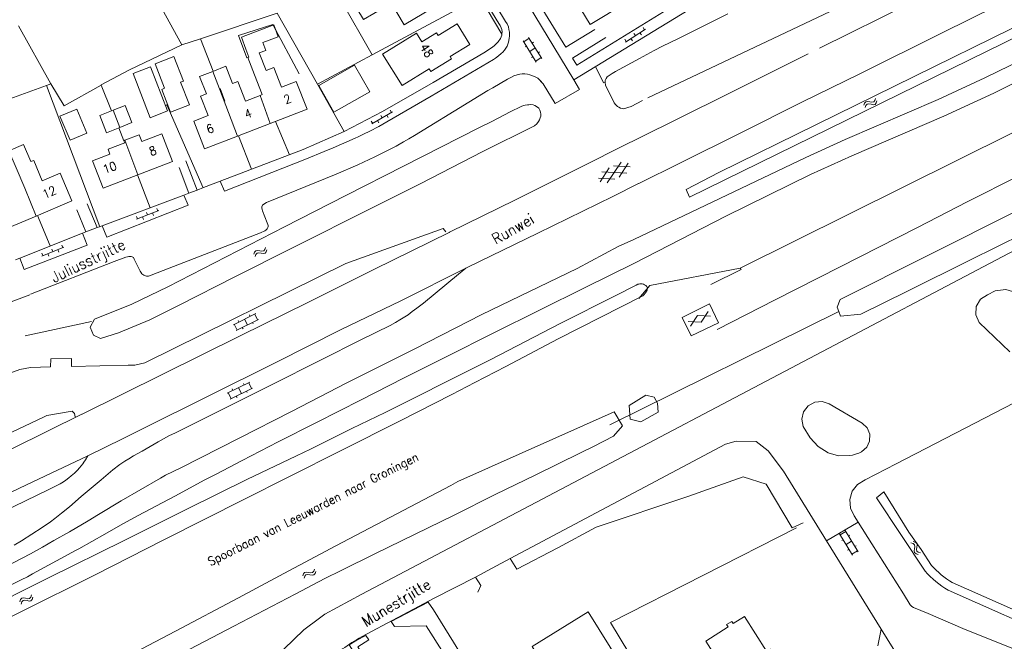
# Model space of a CAD drawing. Header units: metres. Extents: x 189705 to 199106, y 581686 to 588448.
# Tile 221 of 256: x 195648 to 195829, y 583546 to 583660. Entities that reach past the tile are written whole.
import ezdxf

# ---------------------------------------------------------------- set-up
doc = ezdxf.new("R2010")
doc.units = ezdxf.units.M
doc.layers.add('B-WA-OG-GBKN-G', color=7, linetype='Continuous', lineweight=18)
doc.styles.add('Style-STANDARD', font='STANDARD.shx')

msp = doc.modelspace()

# ---------------------------------------------------------------- linework, layer by layer
at = {"layer": 'B-WA-OG-GBKN-G'}
for p, q in [((195759.124, 583656.29), (195762.816, 583658.684)), ((195760.698, 583657.906), (195760.97, 583657.487)), ((195761.809, 583658.031), (195762.081, 583657.611)), ((195762.376, 583658.994), (195762.648, 583658.575)), ((195742.706, 583652.626), (195740.285, 583656.538)), ((195740.39, 583656.368), (195741.411, 583656.999)), ((195743.726, 583653.258), (195741.306, 583657.169)), ((195741.963, 583656.106), (195742.218, 583656.264)), ((195759.019, 583656.818), (195759.291, 583656.399)), ((195760.131, 583656.943), (195760.403, 583656.523)), ((195740.635, 583655.402), (195740.89, 583655.56)), ((195741.495, 583654.582), (195742.516, 583655.213)), ((195743.067, 583654.322), (195743.322, 583654.48)), ((195741.844, 583653.448), (195742.099, 583653.606)), ((195742.6, 583652.796), (195743.621, 583653.428)), ((195803.044, 583644.653), (195803.181, 583645.037)), ((195803.181, 583645.037), (195803.394, 583645.285)), ((195803.394, 583645.285), (195803.727, 583645.348)), ((195803.727, 583645.348), (195804.127, 583645.273)), ((195804.127, 583645.273), (195804.528, 583645.199)), ((195804.528, 583645.199), (195804.852, 583645.258)), ((195804.852, 583645.258), (195805.075, 583645.51)), ((195805.075, 583645.51), (195805.214, 583645.895)), ((195805.098, 583644.824), (195805.32, 583645.078)), ((195805.32, 583645.078), (195805.459, 583645.463)), ((195712.406, 583641.221), (195716.208, 583643.435)), ((195715.784, 583643.766), (195716.035, 583643.334)), ((195803.289, 583644.221), (195803.428, 583644.604)), ((195803.428, 583644.604), (195803.645, 583644.851)), ((195803.645, 583644.851), (195803.965, 583644.913)), ((195803.965, 583644.913), (195804.374, 583644.842)), ((195804.374, 583644.842), (195804.774, 583644.765)), ((195804.774, 583644.765), (195805.098, 583644.824)), ((195712.327, 583641.754), (195712.578, 583641.322)), ((195713.443, 583641.825), (195713.694, 583641.393)), ((195714.055, 583642.76), (195714.307, 583642.328)), ((195715.171, 583642.831), (195715.423, 583642.399)), ((195755.79, 583630.356), (195758.335, 583634.186)), ((195754.475, 583630.566), (195756.163, 583633.107)), ((195759.357, 583632.127), (195754.77, 583632.415)), ((195759.984, 583633.3), (195756.937, 583633.491)), ((195757.96, 583631.433), (195759.649, 583633.973)), ((195757.184, 583631.048), (195754.14, 583631.24)), ((195669.073, 583623.646), (195673.175, 583625.239)), ((195672.807, 583625.632), (195672.988, 583625.166)), ((195669.079, 583624.184), (195669.26, 583623.718)), ((195670.192, 583624.08), (195670.373, 583623.614)), ((195670.943, 583624.908), (195671.124, 583624.442)), ((195672.056, 583624.804), (195672.237, 583624.338)), ((195651.617, 583616.865), (195655.701, 583618.502)), ((195653.473, 583618.147), (195653.659, 583617.683)), ((195654.588, 583618.055), (195654.774, 583617.591)), ((195655.33, 583618.891), (195655.516, 583618.427)), ((195690.836, 583617.594), (195691.049, 583617.843)), ((195691.049, 583617.843), (195691.382, 583617.907)), ((195691.382, 583617.907), (195691.782, 583617.833)), ((195691.782, 583617.833), (195692.184, 583617.76)), ((195692.184, 583617.76), (195692.507, 583617.82)), ((195692.507, 583617.82), (195692.729, 583618.073)), ((195692.729, 583618.073), (195692.867, 583618.458)), ((195692.976, 583617.642), (195693.113, 583618.027)), ((195651.617, 583617.403), (195651.803, 583616.939)), ((195652.731, 583617.311), (195652.917, 583616.847)), ((195690.701, 583617.21), (195690.836, 583617.594)), ((195690.947, 583616.779), (195691.086, 583617.162)), ((195691.086, 583617.162), (195691.301, 583617.41)), ((195691.301, 583617.41), (195691.621, 583617.472)), ((195691.621, 583617.472), (195692.03, 583617.403)), ((195692.03, 583617.403), (195692.431, 583617.327)), ((195692.431, 583617.327), (195692.755, 583617.387)), ((195692.755, 583617.387), (195692.976, 583617.642)), ((195686.915, 583604.221), (195691.041, 583606.254)), ((195687.445, 583603.144), (195691.572, 583605.177)), ((195688.978, 583605.237), (195689.508, 583604.161)), ((195689.877, 583606.015), (195690.01, 583605.745)), ((195690.862, 583606.165), (195691.392, 583605.089)), ((195771.119, 583603.962), (195772.433, 583605.927)), ((195774.794, 583605.772), (195772.433, 583605.927)), ((195773.052, 583604.674), (195774.365, 583606.64)), ((195687.094, 583604.309), (195687.625, 583603.233)), ((195687.816, 583604.999), (195687.948, 583604.73)), ((195688.568, 583603.698), (195688.701, 583603.428)), ((195690.45, 583604.625), (195690.583, 583604.356)), ((195773.052, 583604.674), (195770.691, 583604.83)), ((195685.806, 583591.596), (195689.937, 583593.62)), ((195686.334, 583590.518), (195690.465, 583592.542)), ((195687.871, 583592.608), (195688.399, 583591.53)), ((195688.772, 583593.383), (195688.904, 583593.114)), ((195689.757, 583593.532), (195690.285, 583592.454)), ((195685.986, 583591.684), (195686.514, 583590.606)), ((195686.709, 583592.372), (195686.841, 583592.103)), ((195687.458, 583591.069), (195687.59, 583590.8)), ((195689.342, 583591.992), (195689.474, 583591.723)), ((195798.571, 583565.662), (195800.949, 583561.725)), ((195799.701, 583566.111), (195798.674, 583565.491)), ((195799.598, 583566.283), (195801.976, 583562.345)), ((195800.45, 583565.452), (195800.193, 583565.297)), ((195799.218, 583564.591), (195798.961, 583564.435)), ((195800.787, 583564.314), (195799.76, 583563.694)), ((195801.638, 583563.485), (195801.381, 583563.33)), ((195811.706, 583563.991), (195812.095, 583563.869)), ((195812.095, 583563.869), (195812.351, 583563.664)), ((195812.126, 583564.255), (195812.516, 583564.136)), ((195812.351, 583563.664), (195812.427, 583563.347)), ((195812.516, 583564.136), (195812.773, 583563.934)), ((195812.773, 583563.934), (195812.852, 583563.604)), ((195812.852, 583563.604), (195812.795, 583563.201)), ((195800.303, 583562.795), (195800.046, 583562.64)), ((195801.873, 583562.516), (195800.845, 583561.896)), ((195812.375, 583562.935), (195812.316, 583562.531)), ((195812.316, 583562.531), (195812.39, 583562.211)), ((195812.427, 583563.347), (195812.375, 583562.935)), ((195812.39, 583562.211), (195812.654, 583562.001)), ((195812.654, 583562.001), (195813.044, 583561.88)), ((195812.795, 583563.201), (195812.739, 583562.797)), ((195812.739, 583562.797), (195812.812, 583562.476)), ((195812.812, 583562.476), (195813.074, 583562.265)), ((195813.074, 583562.265), (195813.465, 583562.144)), ((195699.69, 583557.916), (195699.827, 583558.3)), ((195699.827, 583558.3), (195700.041, 583558.548)), ((195700.041, 583558.548), (195700.373, 583558.612)), ((195700.075, 583557.867), (195700.291, 583558.115)), ((195700.291, 583558.115), (195700.611, 583558.177)), ((195700.373, 583558.612), (195700.773, 583558.537)), ((195700.611, 583558.177), (195701.02, 583558.106)), ((195700.773, 583558.537), (195701.175, 583558.463)), ((195701.02, 583558.106), (195701.421, 583558.03)), ((195701.175, 583558.463), (195701.498, 583558.523)), ((195701.421, 583558.03), (195701.745, 583558.089)), ((195701.498, 583558.523), (195701.721, 583558.775)), ((195701.721, 583558.775), (195701.859, 583559.16)), ((195701.745, 583558.089), (195701.966, 583558.343)), ((195701.966, 583558.343), (195702.105, 583558.728)), ((195699.936, 583557.485), (195700.075, 583557.867)), ((195649.616, 583554.025), (195649.755, 583554.409)), ((195647.583, 583553.17), (195647.721, 583553.554)), ((195647.721, 583553.554), (195647.935, 583553.801)), ((195647.828, 583552.738), (195647.968, 583553.121)), ((195647.935, 583553.801), (195648.267, 583553.865)), ((195647.968, 583553.121), (195648.184, 583553.367)), ((195648.184, 583553.367), (195648.505, 583553.429)), ((195648.267, 583553.865), (195648.667, 583553.789)), ((195648.505, 583553.429), (195648.913, 583553.357)), ((195648.667, 583553.789), (195649.069, 583553.714)), ((195648.913, 583553.357), (195649.314, 583553.28)), ((195649.069, 583553.714), (195649.392, 583553.773)), ((195649.314, 583553.28), (195649.638, 583553.339)), ((195649.392, 583553.773), (195649.616, 583554.025)), ((195649.638, 583553.339), (195649.86, 583553.592)), ((195649.86, 583553.592), (195649.999, 583553.977))]:
    msp.add_line(p, q, dxfattribs=at)
at = {"layer": 'B-WA-OG-GBKN-G', "flags": 128}
for points in [[(195749.613, 583649.36), (195712.305, 583711.009), (195712.069, 583711.464), (195711.896, 583711.871), (195711.691, 583712.43), (195711.614, 583712.76), (195711.503, 583713.25), (195711.472, 583713.744), (195711.483, 583714.156), (195711.499, 583714.559), (195711.554, 583714.95), (195711.684, 583715.504), (195711.782, 583715.884), (195711.923, 583716.297), (195712.032, 583716.579), (195712.173, 583716.818), (195712.313, 583717.08), (195712.673, 583717.578), (195713.086, 583718.012), (195713.554, 583718.329)], [(195775.997, 583603.321), (195786.7, 583608.788), (195798.671, 583614.868), (195812.925, 583622.148), (195822.055, 583626.849), (195831.566, 583631.677), (195840.925, 583636.479), (195847.519, 583639.724), (195850.589, 583641.207), (195862.256, 583647.006), (195875.673, 583653.599), (195889.066, 583660.14), (195900.58, 583665.914), (195912.349, 583671.714), (195925.918, 583678.536), (195940.984, 583685.996), (195954.731, 583692.793), (195965.815, 583698.337), (195977.457, 583704.086), (196000, 583715.335)], [(195677.441, 583655.782), (195657.879, 583691.369), (195634.538, 583681.929)], [(195768.488, 583677.659), (195768.21, 583677.353), (195770.913, 583664.913), (195750.199, 583652.05), (195749.408, 583653.343), (195755.543, 583657.121)], [(195749.613, 583649.36), (195773.532, 583663.929), (195770.274, 583679.378)], [(195727.113, 583676.627), (195737.069, 583660.066), (195737.324, 583659.635), (195737.579, 583659.128), (195737.682, 583658.62), (195737.754, 583658.101), (195737.771, 583657.445), (195737.713, 583656.943), (195737.588, 583656.308), (195737.35, 583655.528), (195736.83, 583654.832), (195736.526, 583654.425), (195736.248, 583654.17), (195735.741, 583653.762), (195735.183, 583653.329), (195734.803, 583653.074), (195723.342, 583646.36), (195715.177, 583641.611), (195713.731, 583640.769), (195712.058, 583639.875), (195710.916, 583639.313), (195709.902, 583638.827), (195709.369, 583638.597), (195705.31, 583636.807), (195703.636, 583636.142), (195700.388, 583634.812), (195685.267, 583628.825), (195684.485, 583630.641)], [(195853.762, 583676.121), (195832.508, 583665.518), (195817.467, 583658.032), (195802.326, 583650.47), (195791.647, 583645.206), (195780.259, 583639.509)], [(195684.485, 583630.641), (195699.799, 583636.487), (195707.333, 583639.836), (195714.358, 583643.489), (195723.715, 583648.85), (195733.047, 583654.339), (195734.669, 583655.385), (195735.044, 583655.679), (195735.331, 583655.965), (195735.708, 583656.328), (195736.113, 583656.939), (195736.365, 583657.575), (195736.389, 583657.854), (195736.408, 583658.202), (195736.34, 583658.622), (195736.234, 583658.946), (195736.08, 583659.327), (195735.8, 583659.707), (195727.982, 583672.652)], [(195753.482, 583658.614), (195748.182, 583655.372), (195739.887, 583668.89), (195745.744, 583672.539)], [(195759.791, 583671.728), (195761.292, 583669.228), (195757.291, 583666.826), (195759.261, 583663.546), (195752.604, 583659.549), (195749.179, 583665.253)], [(195763.247, 583646.041), (195817.587, 583671.842)], [(195708.249, 583664.881), (195711.459, 583666.772), (195711.535, 583666.643), (195713.547, 583667.828), (195714.905, 583665.522), (195720.476, 583668.802), (195721.036, 583667.85), (195722.514, 583668.72), (195724.845, 583664.761), (195723.047, 583663.702), (195723.68, 583662.626), (195718.372, 583659.5), (195715.881, 583663.73), (195714.532, 583662.936), (195714.679, 583662.687), (195710.864, 583660.441), (195708.249, 583664.881)], [(195712.482, 583653.956), (195706.637, 583664.203)], [(195732.301, 583664.644), (195712.482, 583653.956)], [(195736.382, 583657.774), (195732.301, 583664.644)], [(195794.895, 583655.174), (195811.776, 583663.508)], [(195695.012, 583661.616), (195680.871, 583656.921)], [(195702.404, 583648.521), (195695.012, 583661.616)], [(195777.959, 583661.503), (195768.778, 583656.879), (195765.962, 583655.524), (195764.441, 583654.732), (195761.727, 583653.302), (195757.289, 583650.851), (195756.985, 583650.697), (195756.681, 583650.519), (195756.3, 583650.238), (195755.963, 583650.001), (195755.793, 583649.881), (195755.566, 583649.601), (195755.414, 583649.194), (195755.39, 583648.838), (195755.468, 583648.33), (195757.027, 583645.083), (195757.275, 583644.793), (195757.485, 583644.602), (195757.695, 583644.443), (195757.888, 583644.329), (195758.249, 583644.121), (195758.501, 583644.058), (195758.719, 583644.023), (195759.011, 583644.047), (195759.392, 583644.175), (195759.569, 583644.227), (195760.178, 583644.457), (195762.279, 583645.542)], [(195699.047, 583650.432), (195694.168, 583659.564), (195687.85, 583657.539), (195689.411, 583653.403), (195689.566, 583653.467)], [(195721.649, 583656.358), (195724.353, 583658.013), (195724.653, 583657.523), (195728.131, 583659.652), (195730.446, 583655.869), (195726.838, 583653.662), (195727.12, 583653.202), (195723.288, 583650.857), (195722.983, 583651.355)], [(195647.356, 583659.279), (195653.306, 583648.626), (195653.314, 583648.611)], [(195689.227, 583655.012), (195688.395, 583657.219), (195694.362, 583659.468), (195695.194, 583657.261), (195692.375, 583656.199)], [(195721.649, 583656.358), (195720.673, 583657.954), (195714.366, 583654.095), (195718.037, 583648.305), (195722.983, 583651.355)], [(195841.414, 583657.896), (195841.317, 583657.519), (195825.351, 583649.696), (195816.731, 583645.69), (195799.589, 583638.347), (195792.385, 583635.018), (195760.707, 583619.914), (195757.807, 583618.63), (195750.264, 583614.558)], [(195770.952, 583627.713), (195835.249, 583659.307)], [(195776.322, 583632.248), (195830.275, 583658.776)], [(195680.871, 583656.921), (195677.441, 583655.782)], [(195683.19, 583650.91), (195680.871, 583656.921)], [(195691.694, 583654.301), (195692.907, 583654.755), (195692.375, 583656.199)], [(195662.562, 583648.375), (195662.603, 583648.398), (195667.802, 583651.207), (195677.441, 583655.782)], [(195689.227, 583655.012), (195689.769, 583653.547)], [(195691.694, 583654.301), (195692.959, 583651.075)], [(195792.806, 583654.135), (195779.017, 583647.279), (195768.035, 583641.761), (195757.484, 583636.574), (195757.382, 583636.522)], [(195674.239, 583647.781), (195672.488, 583652.301), (195675.96, 583653.647), (195677.711, 583649.126), (195677.19, 583648.924)], [(195690.831, 583650.241), (195689.566, 583653.467), (195689.769, 583653.547)], [(195712.482, 583653.956), (195702.404, 583648.521)], [(195668.45, 583650.53), (195671.629, 583651.763), (195674.798, 583643.6), (195671.619, 583642.366), (195668.45, 583650.53)], [(195681.966, 583646.732), (195680.702, 583649.926), (195683.154, 583650.896)], [(195683.154, 583650.896), (195685.527, 583651.835), (195686.79, 583648.641)], [(195687.673, 583638.96), (195684.378, 583647.686), (195683.154, 583650.896)], [(195693.313, 583622.293), (195693.307, 583622.479), (195693.261, 583622.674), (195693.158, 583623.004), (195692.314, 583625.212), (195692.237, 583625.44), (195692.157, 583625.73), (195692.137, 583625.955), (195692.27, 583626.252), (195692.513, 583626.432), (195692.995, 583626.712), (195705.832, 583631.931), (195709.841, 583633.696), (195712.986, 583635.178), (195715.066, 583636.2), (195716.892, 583637.12), (195718.236, 583637.886), (195719.25, 583638.473), (195720.29, 583639.06), (195730.28, 583645.211), (195733.779, 583647.355), (195734.691, 583647.865), (195737.43, 583649.448), (195738.039, 583649.78), (195738.597, 583650.061), (195739.206, 583650.266), (195739.667, 583650.382), (195740.12, 583650.421), (195740.593, 583650.45), (195741.085, 583650.398), (195741.542, 583650.273), (195742.026, 583650.096), (195742.356, 583649.97), (195742.763, 583649.768), (195742.99, 583649.647), (195743.96, 583648.603), (195743.434, 583649.234)], [(195695.79, 583648.008), (195694.37, 583651.628), (195692.959, 583651.075)], [(195702.634, 583648.324), (195705.411, 583643.403), (195712.03, 583647.14), (195709.252, 583652.06), (195702.634, 583648.324)], [(195753.636, 583651.81), (195755.102, 583648.819), (195755.39, 583648.838)], [(195837.465, 583652.084), (195826.961, 583646.872)], [(195653.314, 583648.611), (195652.479, 583648.308)], [(195653.314, 583648.611), (195655.731, 583644.568), (195662.562, 583648.375)], [(195677.19, 583648.924), (195678.815, 583644.731), (195675.349, 583643.388), (195673.724, 583647.582), (195674.239, 583647.781)], [(195689.154, 583645.433), (195687.737, 583649.016), (195686.79, 583648.641)], [(195690.831, 583650.241), (195692.246, 583646.632)], [(195695.79, 583648.008), (195698.499, 583649.059), (195700.488, 583643.933), (195693.699, 583641.298)], [(195749.613, 583649.36), (195750.693, 583647.576)], [(195652.479, 583648.308), (195642.285, 583644.6)], [(195662.301, 583622.276), (195652.479, 583648.308)], [(195664.485, 583643.631), (195662.562, 583648.375)], [(195685.32, 583645.439), (195684.466, 583647.721)], [(195707.312, 583639.827), (195702.404, 583648.521)], [(195746.182, 583644.992), (195743.96, 583648.603)], [(195750.693, 583647.576), (195746.182, 583644.992)], [(195751.714, 583611.072), (195760.795, 583615.57), (195777.616, 583624.187), (195793.191, 583631.911), (195800.799, 583635.325), (195817.787, 583642.62), (195826.961, 583646.872)], [(195681.966, 583646.732), (195680.885, 583646.304), (195682.284, 583642.767)], [(195689.154, 583645.433), (195691.862, 583646.483)], [(195691.862, 583646.483), (195692.246, 583646.632)], [(195693.699, 583641.298), (195691.862, 583646.483)], [(195656.868, 583638.199), (195654.978, 583642.648), (195658.062, 583643.958), (195659.952, 583639.509), (195656.868, 583638.199)], [(195665.983, 583640.56), (195663.58, 583639.59), (195662.304, 583642.75), (195664.767, 583643.744)], [(195664.767, 583643.744), (195666.971, 583644.634), (195668.247, 583641.473), (195665.983, 583640.56)], [(195665.983, 583640.56), (195664.767, 583643.744)], [(195674.4, 583644.625), (195674.672, 583644.734), (195681.387, 583629.458)], [(195732.122, 583640.516), (195734.506, 583641.666), (195737.93, 583643.429), (195739.934, 583644.45), (195740.376, 583644.602), (195740.67, 583644.681), (195741.076, 583644.733), (195741.33, 583644.759), (195741.686, 583644.786), (195742.117, 583644.719), (195742.423, 583644.61), (195742.906, 583644.306), (195743.186, 583644.104), (195743.34, 583643.774), (195743.493, 583643.394), (195743.545, 583643.038), (195743.521, 583642.631), (195743.42, 583642.326), (195743.294, 583641.97), (195743.092, 583641.639), (195742.839, 583641.258), (195742.358, 583640.875)], [(195840.3, 583644.491), (195780.257, 583614.632), (195763.647, 583611.458), (195761.593, 583609.036)], [(195687.673, 583638.96), (195681.628, 583636.614), (195679.639, 583641.74), (195682.284, 583642.767)], [(195697.252, 583635.515), (195694.684, 583641.68)], [(195666.767, 583638.128), (195665.813, 583640.491)], [(195742.358, 583640.875), (195732.77, 583636.047), (195721.433, 583630.222), (195712.582, 583625.828), (195697.694, 583618.291), (195687.32, 583613.08), (195676.921, 583607.817), (195671.545, 583605.109)], [(195732.122, 583640.516), (195718.249, 583633.44), (195707.648, 583627.999), (195696.31, 583622.251), (195674.829, 583611.19)], [(195693.699, 583641.298), (195687.673, 583638.96)], [(195666.911, 583637.756), (195663.831, 583636.561), (195664.18, 583635.663)], [(195666.911, 583637.756), (195666.767, 583638.128), (195666.946, 583638.197)], [(195666.946, 583638.197), (195669.566, 583639.214), (195670.057, 583637.948), (195673.746, 583639.38), (195675.71, 583634.317), (195669.342, 583631.846)], [(195666.946, 583638.197), (195669.342, 583631.846)], [(195690.284, 583632.854), (195687.869, 583639.035)], [(195761.561, 583630.219), (195761.592, 583630.234), (195769.302, 583634.041), (195780.259, 583639.509)], [(195811.105, 583610.406), (195822.57, 583616.104), (195832.512, 583621.01), (195842.632, 583626.018), (195851.51, 583630.361), (195860.006, 583634.679), (195866.474, 583637.898), (195866.93, 583638.077), (195867.184, 583638.18), (195867.489, 583638.231), (195867.722, 583638.249)], [(195645.581, 583636.284), (195648.289, 583637.427), (195649.621, 583634.27), (195650.142, 583634.489), (195651.727, 583630.73), (195655.005, 583632.113), (195657.154, 583627.018), (195650.586, 583624.247)], [(195645.581, 583636.284), (195646.941, 583633.126), (195648.53, 583629.358), (195650.586, 583624.247)], [(195757.382, 583636.522), (195752.893, 583634.224)], [(195669.342, 583631.846), (195662.964, 583629.371), (195661.001, 583634.429), (195664.18, 583635.663)], [(195680.264, 583629.036), (195678.138, 583634.444)], [(195752.852, 583634.203), (195738.867, 583627.249), (195726.718, 583621.244), (195726.656, 583621.214)], [(195752.893, 583634.224), (195752.852, 583634.203)], [(195678.689, 583628.443), (195676.923, 583633.196)], [(195798.672, 583608.88), (195847.468, 583633.341)], [(195671.617, 583625.781), (195669.235, 583631.805)], [(195680.264, 583629.036), (195681.43, 583629.474), (195684.485, 583630.641)], [(195770.338, 583629.119), (195776.322, 583632.248)], [(195678.689, 583628.443), (195680.264, 583629.036)], [(195756.788, 583627.853), (195756.798, 583627.858), (195761.561, 583630.219)], [(195770.338, 583629.119), (195770.952, 583627.713)], [(195650.586, 583624.247), (195644.589, 583621.718), (195642.448, 583626.793), (195645.769, 583628.193)], [(195662.76, 583622.449), (195677.824, 583628.117)], [(195662.76, 583622.449), (195663.6, 583620.329), (195678.569, 583626.24), (195677.824, 583628.117)], [(195677.824, 583628.117), (195678.689, 583628.443)], [(195729.739, 583614.614), (195730.115, 583614.801), (195743.026, 583621.087), (195756.788, 583627.853)], [(195659.719, 583621.353), (195658.073, 583625.369)], [(195661.817, 583622.102), (195660.001, 583626.467)], [(195653.181, 583618.724), (195650.83, 583624.35)], [(195617.949, 583579.198), (195623.486, 583581.891), (195626.233, 583586.034), (195645.735, 583595.301), (195647.564, 583595.945), (195649.542, 583596.337), (195653.226, 583596.473), (195653.298, 583597.938), (195657.093, 583598.001), (195657.134, 583596.496), (195667.531, 583596.728), (195668.788, 583596.769), (195670.6, 583597.19), (195707.622, 583615.508), (195725.576, 583621.914), (195726.047, 583621.334)], [(195649.567, 583609.84), (195664.959, 583615.862), (195667.142, 583616.655), (195667.409, 583616.737), (195667.665, 583616.779), (195667.903, 583616.785), (195668.082, 583616.758), (195668.259, 583616.709), (195668.505, 583616.586), (195668.667, 583616.304), (195669.765, 583614.072), (195669.868, 583613.894), (195670.079, 583613.616), (195670.403, 583613.362), (195670.565, 583613.259), (195670.708, 583613.21), (195670.937, 583613.16), (195671.318, 583613.187), (195671.666, 583613.298), (195672.079, 583613.468), (195691.894, 583621.12), (195692.706, 583621.529), (195692.883, 583621.657), (195693.13, 583621.91), (195693.261, 583622.113), (195693.313, 583622.293)], [(195659.719, 583621.353), (195659.736, 583621.36), (195661.817, 583622.102)], [(195661.817, 583622.102), (195662.248, 583622.256), (195662.76, 583622.449)], [(195647.57, 583616.468), (195659.123, 583621.113)], [(195647.57, 583616.468), (195648.403, 583614.418), (195660.023, 583618.871), (195659.123, 583621.113)], [(195726.656, 583621.214), (195712.92, 583614.448), (195700.644, 583608.29), (195688.267, 583602.209), (195673.835, 583595.055), (195659.073, 583587.722), (195659.033, 583587.702)], [(195659.123, 583621.113), (195659.719, 583621.353)], [(195830.822, 583617.979), (195710.587, 583554.554)], [(195646.765, 583616.144), (195647.57, 583616.468)], [(195646.52, 583563.578), (195647.872, 583564.379), (195649.816, 583565.619), (195651.692, 583566.87), (195653.213, 583567.915), (195654.05, 583568.477), (195654.633, 583568.961), (195655.266, 583569.471), (195656.71, 583570.669), (195658.864, 583572.555), (195662.589, 583575.614), (195664.742, 583577.449), (195666.01, 583578.444), (195666.902, 583579.055), (195667.657, 583579.515), (195668.545, 583580.026), (195670.117, 583580.92), (195673.059, 583582.605), (195675.138, 583583.779), (195676.153, 583584.239), (195686.552, 583589.426), (195693.806, 583593.079), (195703.063, 583597.729), (195710.418, 583601.408), (195715.77, 583604.065), (195716.759, 583604.601), (195717.57, 583605.086), (195718.204, 583605.469), (195719.092, 583606.056), (195719.877, 583606.643), (195720.739, 583607.28), (195721.93, 583608.198), (195728.366, 583613.5), (195729.739, 583614.614)], [(195660.143, 583580.043), (195666.529, 583583.196), (195670.46, 583585.138), (195681.925, 583590.835), (195694.86, 583597.299), (195706.679, 583603.252), (195717.738, 583608.644), (195729.739, 583614.614)], [(195750.264, 583614.558), (195732.681, 583606.094)], [(195780.257, 583614.632), (195780.427, 583614.361), (195774.84, 583611.602)], [(195632.786, 583543.723), (195647.649, 583551.209), (195661.447, 583558.107), (195674.128, 583564.596), (195681.787, 583568.454), (195688.737, 583571.954), (195697.259, 583576.22), (195706.77, 583581.023), (195717.651, 583586.516), (195727.136, 583591.344), (195731.372, 583593.566), (195737.078, 583596.529), (195746.766, 583601.612), (195762.313, 583609.557), (195762.541, 583609.736), (195762.854, 583610.107), (195763.148, 583610.601), (195763.173, 583610.931), (195763.14, 583611.112), (195763.062, 583611.25), (195762.917, 583611.413), (195762.663, 583611.565), (195762.459, 583611.666), (195762.205, 583611.716), (195762.002, 583611.716), (195761.78, 583611.718), (195761.615, 583611.7), (195761.443, 583611.663), (195761.088, 583611.484), (195757.385, 583609.619)], [(195668.231, 583607.999), (195674.829, 583611.19)], [(195751.714, 583611.072), (195734.875, 583602.722)], [(195833.429, 583607.197), (195832.521, 583608.905), (195831.022, 583610.127), (195829.166, 583610.673), (195827.244, 583610.457)], [(195649.422, 583609.744), (195644.037, 583607.701), (195641.234, 583594.762), (195625.561, 583587.351), (195622.484, 583587.489), (195620.158, 583592.256), (195609.359, 583587.146), (195609.803, 583586.202)], [(195757.385, 583609.619), (195747.088, 583604.408), (195734.356, 583597.817), (195726.722, 583593.985), (195720.254, 583590.715), (195714.852, 583588.032), (195708.739, 583585.068), (195701.105, 583581.287), (195698.568, 583580.035), (195689.386, 583575.664), (195678.581, 583570.324), (195666.838, 583564.474), (195652.863, 583557.549), (195639.953, 583551.111), (195622.782, 583542.654)], [(195798.672, 583608.88), (195798.132, 583607.451), (195798.414, 583606.662)], [(195802.485, 583606.165), (195811.105, 583610.406)], [(195825.837, 583609.707), (195824.517, 583608.897), (195823.725, 583607.565), (195823.643, 583606.019), (195824.289, 583604.611)], [(195827.244, 583610.457), (195825.837, 583609.707)], [(195668.231, 583607.999), (195661.315, 583605.219), (195660.567, 583603.785), (195661.133, 583602.296), (195662.474, 583601.677), (195665.744, 583602.704)], [(195769.59, 583605.538), (195771.251, 583602.139), (195776.273, 583604.541), (195774.586, 583608.067), (195769.59, 583605.538)], [(195612.996, 583544.658), (195618.729, 583547.317), (195627.176, 583551.202), (195635.293, 583554.908), (195639.276, 583556.723), (195640.341, 583557.235), (195641.787, 583557.975), (195646.377, 583560.351), (195649.548, 583562.011), (195651.779, 583563.237), (195653.859, 583564.437), (195656.749, 583566.046), (195660.198, 583568.062), (195662.1, 583569.211), (195666.283, 583571.738), (195673.51, 583575.924), (195674.448, 583576.461), (195677.238, 583577.815), (195687.967, 583583.307), (195697.63, 583588.212), (195707.825, 583593.5), (195720.329, 583599.785), (195732.681, 583606.094)], [(195665.744, 583602.704), (195671.545, 583605.109)], [(195798.414, 583606.662), (195756.229, 583585.732)], [(195798.414, 583606.662), (195798.722, 583605.8), (195802.485, 583606.165)], [(195648.546, 583602.149), (195660.776, 583604.824)], [(195824.289, 583604.611), (195829.924, 583599.219)], [(195734.875, 583602.722), (195726.1, 583598.302), (195718.263, 583594.342), (195710.476, 583590.383), (195702.259, 583586.218), (195695.157, 583582.616), (195688.538, 583579.168), (195684.911, 583577.278), (195683.871, 583576.741), (195681.69, 583575.617), (195676.136, 583572.629)], [(195803.256, 583575.608), (195809.009, 583578.591), (195830.732, 583589.8), (195840.488, 583594.822)], [(195759.978, 583586.789), (195761.979, 583586.311), (195765.146, 583588.114), (195765.059, 583589.747), (195764.392, 583590.886), (195762.898, 583591.251), (195759.815, 583589.327)], [(195759.978, 583586.789), (195759.815, 583589.327)], [(195796.678, 583589.63), (195795.365, 583590.057), (195793.992, 583589.925), (195792.784, 583589.257), (195791.943, 583588.162), (195791.608, 583586.823), (195791.835, 583585.462)], [(195802.708, 583586.066), (195796.678, 583589.63)], [(195619.212, 583571.689), (195651.977, 583587.196), (195652.578, 583587.457), (195657.211, 583588.254)], [(195659.033, 583587.702), (195646.214, 583581.386), (195632.987, 583574.893)], [(195657.211, 583588.254), (195657.674, 583587.859), (195657.764, 583587.257)], [(195757.075, 583588.172), (195728.276, 583575.292)], [(195757.075, 583588.172), (195758.585, 583585.579), (195756.934, 583583.643)], [(195791.835, 583585.462), (195793.148, 583583.384)], [(195802.628, 583580.794), (195803.579, 583581.628), (195804.109, 583582.776), (195804.128, 583584.04), (195803.633, 583585.204), (195802.708, 583586.066)], [(195753.225, 583581.764), (195756.934, 583583.643)], [(195793.148, 583583.384), (195794.598, 583581.747), (195796.455, 583580.592)], [(195737.889, 583561.105), (195777.533, 583582.175)], [(195750.881, 583580.609), (195753.225, 583581.764)], [(195777.533, 583582.175), (195779.512, 583582.762), (195783.192, 583582.668), (195785.423, 583580.952), (195788.254, 583577.232), (195796.157, 583564.405)], [(195637.444, 583569.278), (195648.824, 583574.711), (195660.112, 583580.028), (195660.143, 583580.043)], [(195660.143, 583580.043), (195659.708, 583579.34), (195659.404, 583578.908), (195659.176, 583578.577), (195658.873, 583578.195), (195658.594, 583577.864), (195658.215, 583577.431), (195657.632, 583576.87), (195657.049, 583576.361), (195656.619, 583575.978), (195656.061, 583575.545), (195655.605, 583575.239), (195655.022, 583574.881), (195654.286, 583574.524), (195652.84, 583573.783), (195640.209, 583567.675), (195638.752, 583566.986)], [(195676.223, 583543.033), (195687.002, 583548.627), (195698.288, 583554.553), (195703.791, 583557.465), (195706.759, 583558.921), (195713.125, 583562.064), (195727.557, 583569.116), (195735.141, 583572.898), (195742.649, 583576.552), (195750.881, 583580.609)], [(195796.455, 583580.592), (195798.363, 583580.07), (195800.341, 583580.115)], [(195800.341, 583580.115), (195800.939, 583580.197), (195801.526, 583580.339)], [(195801.526, 583580.339), (195802.089, 583580.538), (195802.628, 583580.794)], [(195791.878, 583567.687), (195789.841, 583566.785), (195785.047, 583574.837), (195780.813, 583576.203), (195770.594, 583572.53), (195753.737, 583566.925), (195746.68, 583563.073)], [(195726.951, 583574.597), (195705.806, 583563.491), (195696.194, 583558.358), (195687.876, 583553.863)], [(195728.276, 583575.292), (195726.951, 583574.597)], [(195801.238, 583568.963), (195800.561, 583570.407), (195800.446, 583571.999), (195800.91, 583573.525), (195801.89, 583574.784), (195803.256, 583575.608)], [(195676.136, 583572.629), (195669.365, 583569.079), (195666.575, 583567.496), (195663.228, 583565.632), (195658.461, 583562.926), (195657.852, 583562.594), (195654.327, 583560.678), (195649.94, 583558.278), (195649.027, 583557.767), (195647.86, 583557.18), (195643.016, 583554.778), (195638.78, 583552.734), (195633.073, 583549.948), (195627.213, 583547.163), (195620.035, 583543.764)], [(195814.32, 583558.8), (195805.385, 583572.317), (195806.746, 583573.421), (195811.297, 583565.962), (195813.59, 583562.794), (195815.509, 583559.86)], [(195918.947, 583571.553), (195861.807, 583539.487), (195857.121, 583537.165), (195852.129, 583536.628), (195848.4, 583537.357), (195821.298, 583548.253), (195814.896, 583551.012)], [(195801.965, 583567.822), (195801.238, 583568.963)], [(195801.965, 583567.822), (195796.157, 583564.405)], [(195811.587, 583552.576), (195810.321, 583554.602), (195804.51, 583563.829), (195801.965, 583567.822)], [(195790.634, 583566.805), (195756.369, 583549.306), (195780.184, 583509.869)], [(195796.157, 583564.405), (195806.217, 583548.077), (195810.978, 583540.488)], [(195746.68, 583563.073), (195739.105, 583559.152), (195737.889, 583561.105)], [(195734.597, 583559.355), (195737.889, 583561.105)], [(195734.597, 583559.355), (195731.527, 583557.701)], [(195710.525, 583546.683), (195723.93, 583553.843), (195731.527, 583557.701)], [(195731.966, 583554.947), (195732.478, 583556.173), (195731.527, 583557.701)], [(195819.313, 583556.676), (195838.895, 583548.024)], [(195710.587, 583554.554), (195703.78, 583550.87)], [(195839.623, 583545.961), (195818.572, 583555.261)], [(195687.876, 583553.863), (195676.235, 583547.733), (195663.833, 583541.245), (195657.62, 583537.874)], [(195736.977, 583530.362), (195733.697, 583535.582), (195723.802, 583551.637), (195722.787, 583553.06), (195716.012, 583549.494), (195716.574, 583548.572), (195722.452, 583548.715), (195734.376, 583529.837)], [(195812.214, 583552.101), (195811.87, 583552.298), (195811.587, 583552.576)], [(195702.777, 583550.127), (195703.78, 583550.87)], [(195757.874, 583519.351), (195741.964, 583544.909), (195752.262, 583551.299)], [(195752.262, 583551.299), (195768.15, 583525.738), (195757.874, 583519.351)], [(195814.896, 583551.012), (195812.214, 583552.101)], [(195671.28, 583511.55), (195679.17, 583522.12), (195690.87, 583537.84), (195696.2, 583544.4), (195699.88, 583547.98), (195702.777, 583550.127)], [(195799.986, 583526.145), (195793.101, 583536.959), (195788.564, 583534.07), (195785.404, 583539.033), (195788.11, 583540.756), (195785.77, 583544.431), (195785.137, 583544.029), (195781.037, 583550.468), (195778.965, 583549.149), (195778.715, 583549.541), (195777.773, 583548.941), (195778.034, 583548.531), (195773.918, 583545.91), (195783.51, 583530.846), (195776.202, 583526.192), (195783.084, 583515.383), (195799.986, 583526.145)], [(195806.217, 583548.077), (195805.626, 583545.019)], [(195719.759, 583528.957), (195718.778, 583528.434), (195708.277, 583545.212), (195709.656, 583546.067), (195711.308, 583546.964), (195711.89, 583546.116), (195709.872, 583544.84), (195719.759, 583528.957)]]:
    msp.add_lwpolyline(points, dxfattribs=at)
at = {"layer": 'B-WA-OG-GBKN-G'}
for centre, radius, start, end in [((195828.258, 583571.227), 17.081, 221.72078, 238.41964), ((195828.245, 583571.206), 18.649, 221.69946, 238.75835), ((195728.458, 583514.461), 36.876, 119.0971, 132.05349)]:
    msp.add_arc(centre, radius, start, end, dxfattribs=at)

# ---------------------------------------------------------------- texts
at = {"layer": 'B-WA-OG-GBKN-G', "style": 'Style-STANDARD'}
for s, height, rotation, p in [('48', 1.6, 301.87782, (195721.207, 583655.398)), ('2', 1.6, 21.28017, (195696.574, 583644.836)), ('4', 1.6, 21.22677, (195689.34, 583642.165)), ('6', 1.6, 20.2475, (195682.315, 583639.385)), ('8', 1.6, 21.28017, (195671.786, 583635.29)), ('10', 1.6, 19.6307, (195663.235, 583632.014)), ('12', 1.6, 23.33404, (195652.174, 583627.41)), ('Runwei', 2, 29.53878, (195735.245, 583618.935)), ('Juliusstrjitte', 2, 25.71951, (195653.939, 583611.901)), ('Spoorbaan van Leeuwarden naar Groningen', 1.6, 27.00065, (195682.729, 583559.71)), ('Munestrjitte', 2, 31.20949, (195711.344, 583548.445))]:
    msp.add_text(s, height=height, rotation=rotation, dxfattribs=at).set_placement(p)

doc.saveas('drawing.dxf')
